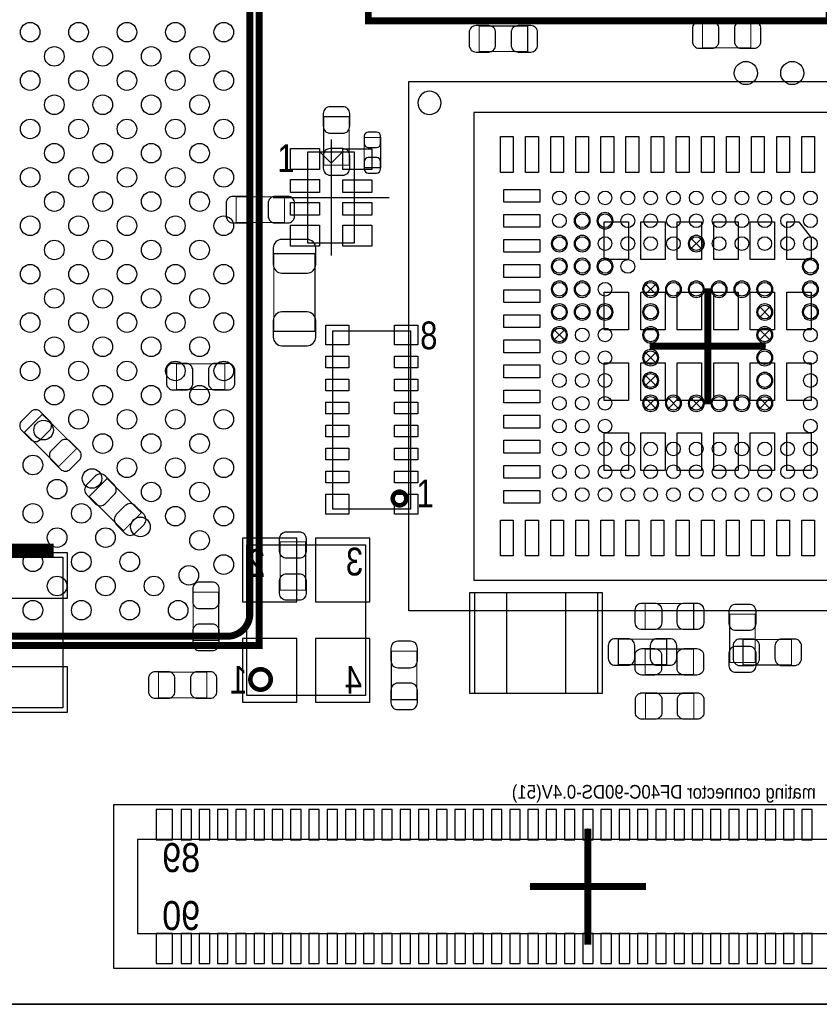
# Model space of a CAD drawing. Extents: x 0 to 68.4, y 0 to 55.
# Tile 9 of 15: x 38.2 to 55.8, y 0 to 21.6. Entities that reach past the tile are written whole.
import ezdxf

# ---------------------------------------------------------------- set-up
doc = ezdxf.new("R2010")
doc.units = 0
for name, color, linetype in [('BG_OUTLINE', 3, 'CONTINUOUS'), ('PG_ASSEMBLY_BOTTOM', 30, 'CONTINUOUS'), ('PG_ASSEMBLY_TOP', 45, 'CONTINUOUS'), ('PG_BODY_CENTER', 85, 'CONTINUOUS'), ('PIN_BOTTOM', 211, 'CONTINUOUS'), ('PIN_TOP', 5, 'CONTINUOUS')]:
    doc.layers.add(name, color=color, linetype=linetype)

msp = doc.modelspace()

# ---------------------------------------------------------------- linework, layer by layer
at = {"layer": 'BG_OUTLINE'}
for points in [[(0, 0), (68.000118, 0)], [(68.000118, 0), (0, 0)]]:
    msp.add_lwpolyline(points, dxfattribs=at)
at = {"layer": 'PG_ASSEMBLY_BOTTOM'}
for points, const_width in [([(49.374298, 20.878292), (49.374298, 21.438108), (48.314102, 21.438108), (48.314102, 20.878292), (49.374298, 20.878292)], 0.024892), ([(53.204872, 21.522182), (53.204872, 20.962366), (54.265068, 20.962366), (54.265068, 21.522182), (53.204872, 21.522182)], 0.024892), ([(44.906692, 18.390616), (45.466508, 18.390616), (45.466508, 19.450812), (44.906692, 19.450812), (44.906692, 18.390616)], 0.024892), ([(45.793914, 18.333974), (46.154086, 18.333974), (46.154086, 18.993866), (45.793914, 18.993866), (45.793914, 18.333974)], 0.024892), ([(44.049696, 17.134586), (44.049696, 17.694402), (42.9895, 17.694402), (42.9895, 17.134586), (44.049696, 17.134586)], 0.024892), ([(43.815508, 14.74851), (44.715684, 14.74851), (44.715684, 16.448278), (43.815508, 16.448278), (43.815508, 14.74851)], 0.024892), ([(41.679368, 14.033754), (41.679368, 13.473938), (42.739564, 13.473938), (42.739564, 14.033754), (41.679368, 14.033754)], 0.024892), ([(38.74389, 12.929616), (38.348158, 12.533884), (39.097966, 11.784076), (39.493698, 12.179808), (38.74389, 12.929616)], 0.024892), ([(40.163242, 11.522202), (39.76751, 11.12647), (40.517318, 10.376662), (40.91305, 10.772394), (40.163242, 11.522202)], 0.024892), ([(37.789358, 9.947656), (38.988238, 9.947656)], 0.29972), ([(42.04589, 7.972298), (42.605706, 7.972298), (42.605706, 9.032494), (42.04589, 9.032494), (42.04589, 7.972298)], 0.024892), ([(52.422298, 7.441692), (52.422298, 8.001508), (51.362102, 8.001508), (51.362102, 7.441692), (52.422298, 7.441692)], 0.024892), ([(54.09438, 7.994904), (54.09438, 7.435088), (55.154576, 7.435088), (55.154576, 7.994904), (54.09438, 7.994904)], 0.024892), ([(46.949106, 7.737094), (46.38929, 7.737094), (46.38929, 6.676898), (46.949106, 6.676898), (46.949106, 7.737094)], 0.024892), ([(42.347896, 6.717284), (42.347896, 7.2771), (41.2877, 7.2771), (41.2877, 6.717284), (42.347896, 6.717284)], 0.024892)]:
    msp.add_lwpolyline(points, dxfattribs=dict(at, const_width=const_width))
for points in [[(59.87034, 8.620252), (46.77029, 8.620252), (46.77029, 20.220178), (59.87034, 20.220178)], [(43.222926, 6.768338), (43.222926, 10.068306), (45.82287, 10.068306), (45.82287, 6.768338)], [(39.188898, 9.797796), (39.188898, 6.495796), (37.588698, 6.495796), (37.588698, 9.797796)]]:
    msp.add_lwpolyline(points, close=True, dxfattribs=at)
for points in [[(47.478188, 19.754342, 1), (46.970188, 19.754342, 1), (47.478188, 19.754342)], [(50.74793, 17.1704, 1), (50.39233, 17.1704, 1), (50.74793, 17.1704)], [(51.248056, 17.1704, 1), (50.892456, 17.1704, 1), (51.248056, 17.1704)], [(50.248058, 16.670274, 1), (49.892458, 16.670274, 1), (50.248058, 16.670274)], [(50.74793, 16.670274, 1), (50.39233, 16.670274, 1), (50.74793, 16.670274)], [(53.248052, 16.670274, 1), (52.892452, 16.670274, 1), (53.248052, 16.670274)], [(50.248058, 16.170402, 1), (49.892458, 16.170402, 1), (50.248058, 16.170402)], [(50.74793, 16.170402, 1), (50.39233, 16.170402, 1), (50.74793, 16.170402)], [(51.248056, 16.170402, 1), (50.892456, 16.170402, 1), (51.248056, 16.170402)], [(55.74792, 16.170402, 1), (55.39232, 16.170402, 1), (55.74792, 16.170402)], [(50.248058, 15.670276, 1), (49.892458, 15.670276, 1), (50.248058, 15.670276)], [(50.74793, 15.670276, 1), (50.39233, 15.670276, 1), (50.74793, 15.670276)], [(52.248054, 15.670276, 1), (51.892454, 15.670276, 1), (52.248054, 15.670276)], [(52.747926, 15.670276, 1), (52.392326, 15.670276, 1), (52.747926, 15.670276)], [(53.248052, 15.670276, 1), (52.892452, 15.670276, 1), (53.248052, 15.670276)], [(53.747924, 15.670276, 1), (53.392324, 15.670276, 1), (53.747924, 15.670276)], [(54.24805, 15.670276, 1), (53.89245, 15.670276, 1), (54.24805, 15.670276)], [(54.747922, 15.670276, 1), (54.392322, 15.670276, 1), (54.747922, 15.670276)], [(55.74792, 15.670276, 1), (55.39232, 15.670276, 1), (55.74792, 15.670276)], [(50.248058, 15.170404, 1), (49.892458, 15.170404, 1), (50.248058, 15.170404)], [(50.74793, 15.170404, 1), (50.39233, 15.170404, 1), (50.74793, 15.170404)], [(51.248056, 15.170404, 1), (50.892456, 15.170404, 1), (51.248056, 15.170404)], [(52.248054, 15.170404, 1), (51.892454, 15.170404, 1), (52.248054, 15.170404)], [(54.747922, 15.170404, 1), (54.392322, 15.170404, 1), (54.747922, 15.170404)], [(55.74792, 15.170404, 1), (55.39232, 15.170404, 1), (55.74792, 15.170404)], [(50.248058, 14.670278, 1), (49.892458, 14.670278, 1), (50.248058, 14.670278)], [(52.248054, 14.670278, 1), (51.892454, 14.670278, 1), (52.248054, 14.670278)], [(54.747922, 14.670278, 1), (54.392322, 14.670278, 1), (54.747922, 14.670278)], [(52.248054, 14.170406, 1), (51.892454, 14.170406, 1), (52.248054, 14.170406)], [(54.747922, 14.170406, 1), (54.392322, 14.170406, 1), (54.747922, 14.170406)], [(52.248054, 13.67028, 1), (51.892454, 13.67028, 1), (52.248054, 13.67028)], [(54.747922, 13.67028, 1), (54.392322, 13.67028, 1), (54.747922, 13.67028)], [(52.248054, 13.170408, 1), (51.892454, 13.170408, 1), (52.248054, 13.170408)], [(52.747926, 13.170408, 1), (52.392326, 13.170408, 1), (52.747926, 13.170408)], [(53.248052, 13.170408, 1), (52.892452, 13.170408, 1), (53.248052, 13.170408)], [(53.747924, 13.170408, 1), (53.392324, 13.170408, 1), (53.747924, 13.170408)], [(54.24805, 13.170408, 1), (53.89245, 13.170408, 1), (54.24805, 13.170408)], [(54.747922, 13.170408, 1), (54.392322, 13.170408, 1), (54.747922, 13.170408)]]:
    msp.add_lwpolyline(points, format="xyb", dxfattribs=at)
for points in [[(52.944522, 16.544798), (52.944522, 16.545306), (53.195474, 16.796258)], [(52.944776, 16.796004), (52.944776, 16.795496), (53.195728, 16.544544)], [(51.944524, 15.5448), (51.944524, 15.545308), (52.195476, 15.79626)], [(51.944778, 15.796006), (51.944778, 15.795498), (52.19573, 15.544546)], [(54.444392, 15.044928), (54.444392, 15.045436), (54.695344, 15.296388)], [(54.444646, 15.296134), (54.444646, 15.295626), (54.695598, 15.044674)], [(49.944528, 14.544802), (49.944528, 14.54531), (50.19548, 14.796262)], [(49.944782, 14.796008), (49.944782, 14.7955), (50.195734, 14.544548)], [(54.444392, 14.544802), (54.444392, 14.54531), (54.695344, 14.796262)], [(54.444646, 14.796008), (54.444646, 14.7955), (54.695598, 14.544548)], [(51.944524, 14.04493), (51.944524, 14.045438), (52.195476, 14.29639)], [(51.944778, 14.296136), (51.944778, 14.295628), (52.19573, 14.044676)], [(51.944524, 13.544804), (51.944524, 13.545312), (52.195476, 13.796264)], [(51.944778, 13.79601), (51.944778, 13.795502), (52.19573, 13.54455)], [(51.944524, 13.044932), (51.944524, 13.04544), (52.195476, 13.296392)], [(51.944778, 13.296138), (51.944778, 13.29563), (52.19573, 13.044678)], [(52.444396, 13.044932), (52.444396, 13.04544), (52.695348, 13.296392)], [(52.44465, 13.296138), (52.44465, 13.29563), (52.695602, 13.044678)], [(52.944522, 13.044932), (52.944522, 13.04544), (53.195474, 13.296392)], [(52.944776, 13.296138), (52.944776, 13.29563), (53.195728, 13.044678)], [(54.444392, 13.044932), (54.444392, 13.04544), (54.695344, 13.296392)], [(54.444646, 13.296138), (54.444646, 13.29563), (54.695598, 13.044678)], [(61.094112, 4.370832), (40.297862, 4.370832), (40.297862, 0.789432), (61.094112, 0.789432), (61.094112, 4.370832)], [(60.564014, 3.608832), (40.828214, 3.608832), (40.828214, 1.551432), (60.564014, 1.551432), (60.564014, 3.608832)]]:
    msp.add_lwpolyline(points, dxfattribs=at)
at = {"layer": 'PG_ASSEMBLY_BOTTOM', "const_width": 0.100076}
msp.add_lwpolyline([(43.74642, 7.11835, 0.999875), (43.29938, 7.11835, 1.000125), (43.74642, 7.11835)], format="xyb", dxfattribs=at)
at = {"layer": 'PG_ASSEMBLY_TOP'}
for points, const_width in [([(15.75943, 36.864544), (43.489626, 36.864544), (43.489626, 7.864348), (14.48943, 7.864348), (14.48943, 35.594544), (15.75943, 36.864544)], 0.1524), ([(45.884084, 21.552408), (55.98414, 21.552408), (55.98414, 36.652708), (46.519084, 36.652708), (45.884084, 36.017708), (45.884084, 21.552408)], 0.1524), ([(43.95089, 10.134092), (44.510706, 10.134092), (44.510706, 9.073896), (43.95089, 9.073896), (43.95089, 10.134092)], 0.024892), ([(51.95189, 8.222234), (51.95189, 8.78205), (53.012086, 8.78205), (53.012086, 8.222234), (51.95189, 8.222234)], 0.024892), ([(53.80228, 8.54964), (54.362096, 8.54964), (54.362096, 7.489444), (53.80228, 7.489444), (53.80228, 8.54964)], 0.024892), ([(53.009546, 7.7851), (53.009546, 7.225284), (51.94935, 7.225284), (51.94935, 7.7851), (53.009546, 7.7851)], 0.024892), ([(51.957478, 6.25602), (51.957478, 6.815836), (53.017674, 6.815836), (53.017674, 6.25602), (51.957478, 6.25602)], 0.024892)]:
    msp.add_lwpolyline(points, dxfattribs=dict(at, const_width=const_width))
for points, const_width in [([(15.189454, 8.0645), (42.789602, 8.0645, 0.414127), (43.289474, 8.564372), (43.289474, 36.16452, 0.414127), (42.789602, 36.664392), (15.959582, 36.664392), (14.689582, 35.394392), (14.689582, 8.564372, 0.414127), (15.189454, 8.0645)], 0.1524), ([(46.717458, 11.084306, 0.999739), (46.4185, 11.08456, 1.000261), (46.717458, 11.084306)], 0.09906)]:
    msp.add_lwpolyline(points, format="xyb", dxfattribs=dict(at, const_width=const_width))
for points in [[(48.19523, 19.544538), (48.19523, 9.294622), (58.445146, 9.294622), (58.445146, 19.544538)], [(46.808898, 10.853674), (45.107098, 10.853674), (45.107098, 14.755114), (46.808898, 14.755114)]]:
    msp.add_lwpolyline(points, close=True, dxfattribs=at)
for points in [[(45.576998, 18.684494), (45.576998, 16.677894), (44.560998, 16.677894), (44.560998, 18.684494), (45.576998, 18.684494)], [(45.068998, 18.435574), (44.814998, 18.689574)], [(45.068998, 18.435574), (45.322998, 18.689574)], [(48.210978, 6.817868), (50.910998, 6.817868), (50.910998, 9.017762), (48.210978, 9.017762), (48.210978, 6.817868)]]:
    msp.add_lwpolyline(points, dxfattribs=at)
at = {"layer": 'PG_BODY_CENTER'}
for points in [[(45.068998, 18.951194), (45.068998, 16.411194)], [(43.798998, 17.681194), (46.338998, 17.681194)], [(53.320188, 15.68958), (53.320188, 13.14958)], [(54.590188, 14.41958), (52.050188, 14.41958)], [(50.696114, 1.310132), (50.696114, 3.850132)], [(51.966114, 2.580132), (49.426114, 2.580132)]]:
    msp.add_lwpolyline(points, dxfattribs=at)
at = {"layer": 'PG_BODY_CENTER', "const_width": 0.1524}
for points in [[(53.320188, 15.690342), (53.320188, 13.150342)], [(53.320188, 15.68958), (53.320188, 13.14958)], [(54.590188, 14.420342), (52.050188, 14.420342)], [(54.590188, 14.41958), (52.050188, 14.41958)], [(50.696114, 1.310132), (50.696114, 3.850132)], [(51.966114, 2.580132), (49.426114, 2.580132)]]:
    msp.add_lwpolyline(points, dxfattribs=at)
at = {"layer": 'PIN_BOTTOM'}
for points in [[(48.244252, 20.868132), (48.52416, 20.868132, 0.414846), (48.674274, 21.018246), (48.674274, 21.298154, 0.414846), (48.52416, 21.448268), (48.244252, 21.448268, 0.414846), (48.094138, 21.298154), (48.094138, 21.018246, 0.414846)], [(49.444148, 21.448268), (49.16424, 21.448268, 0.414846), (49.014126, 21.298154), (49.014126, 21.018246, 0.414846), (49.16424, 20.868132), (49.444148, 20.868132, 0.414846), (49.594262, 21.018246), (49.594262, 21.298154, 0.414846)], [(53.135022, 20.952206), (53.41493, 20.952206, 0.414846), (53.565044, 21.10232), (53.565044, 21.382228, 0.414846), (53.41493, 21.532342), (53.135022, 21.532342, 0.414846), (52.984908, 21.382228), (52.984908, 21.10232, 0.414846)], [(54.334918, 21.532342), (54.05501, 21.532342, 0.414846), (53.904896, 21.382228), (53.904896, 21.10232, 0.414846), (54.05501, 20.952206), (54.334918, 20.952206, 0.414846), (54.485032, 21.10232), (54.485032, 21.382228, 0.414846)], [(44.896532, 19.520662), (44.896532, 19.240754, 0.414846), (45.046646, 19.09064), (45.326554, 19.09064, 0.414846), (45.476668, 19.240754), (45.476668, 19.520662, 0.414846), (45.326554, 19.670776), (45.046646, 19.670776, 0.414846)], [(45.793914, 19.023838), (45.793914, 18.863818, 0.413587), (45.884084, 18.773902), (46.063916, 18.773902, 0.413587), (46.154086, 18.863818), (46.154086, 19.023838, 0.413587), (46.063916, 19.113754), (45.884084, 19.113754, 0.413587)], [(45.476668, 18.320766), (45.476668, 18.600674, 0.414846), (45.326554, 18.750788), (45.046646, 18.750788, 0.414846), (44.896532, 18.600674), (44.896532, 18.320766, 0.414846), (45.046646, 18.170652), (45.326554, 18.170652, 0.414846)], [(46.154086, 18.304002), (46.154086, 18.464022, 0.413587), (46.063916, 18.553938), (45.884084, 18.553938, 0.413587), (45.793914, 18.464022), (45.793914, 18.304002, 0.413587), (45.884084, 18.214086), (46.063916, 18.214086, 0.413587)], [(42.91965, 17.124426), (43.199558, 17.124426, 0.414846), (43.349672, 17.27454), (43.349672, 17.554448, 0.414846), (43.199558, 17.704562), (42.91965, 17.704562, 0.414846), (42.769536, 17.554448), (42.769536, 17.27454, 0.414846)], [(44.119546, 17.704562), (43.839638, 17.704562, 0.414846), (43.689524, 17.554448), (43.689524, 17.27454, 0.414846), (43.839638, 17.124426), (44.119546, 17.124426, 0.414846), (44.26966, 17.27454), (44.26966, 17.554448, 0.414846)], [(43.800522, 16.5735), (43.800522, 16.213328, 0.414556), (43.990514, 16.023336), (44.540678, 16.023336, 0.414556), (44.73067, 16.213328), (44.73067, 16.5735, 0.414556), (44.540678, 16.763492), (43.990514, 16.763492, 0.414556)], [(44.73067, 14.623288), (44.73067, 14.98346, 0.414556), (44.540678, 15.173452), (43.990514, 15.173452, 0.414556), (43.800522, 14.98346), (43.800522, 14.623288, 0.414556), (43.990514, 14.433296), (44.540678, 14.433296, 0.414556)], [(41.609518, 13.463778), (41.889426, 13.463778, 0.414846), (42.03954, 13.613892), (42.03954, 13.8938, 0.414846), (41.889426, 14.043914), (41.609518, 14.043914, 0.414846), (41.459404, 13.8938), (41.459404, 13.613892, 0.414846)], [(42.809414, 14.043914), (42.529506, 14.043914, 0.414846), (42.379392, 13.8938), (42.379392, 13.613892, 0.414846), (42.529506, 13.463778), (42.809414, 13.463778, 0.414846), (42.959528, 13.613892), (42.959528, 13.8938, 0.414846)], [(38.291516, 12.576048), (38.489382, 12.378182, 0.415009), (38.701726, 12.378182), (38.899592, 12.576048, 0.415009), (38.899592, 12.788392), (38.701726, 12.986258, 0.415009), (38.489382, 12.986258), (38.291516, 12.788392, 0.415009)], [(39.55034, 12.137644), (39.352474, 12.33551, 0.415009), (39.14013, 12.33551), (38.942264, 12.137644, 0.415009), (38.942264, 11.9253), (39.14013, 11.727434, 0.415009), (39.352474, 11.727434), (39.55034, 11.9253, 0.415009)], [(39.710868, 11.168634), (39.908734, 10.970768, 0.415009), (40.121078, 10.970768), (40.318944, 11.168634, 0.415009), (40.318944, 11.380978), (40.121078, 11.578844, 0.415009), (39.908734, 11.578844), (39.710868, 11.380978, 0.415009)], [(40.969692, 10.73023), (40.771826, 10.928096, 0.415009), (40.559482, 10.928096), (40.361616, 10.73023, 0.415009), (40.361616, 10.517886), (40.559482, 10.32002, 0.415009), (40.771826, 10.32002), (40.969692, 10.517886, 0.415009)], [(42.03573, 9.102344), (42.03573, 8.822436, 0.414846), (42.185844, 8.672322), (42.465752, 8.672322, 0.414846), (42.615866, 8.822436), (42.615866, 9.102344, 0.414846), (42.465752, 9.252458), (42.185844, 9.252458, 0.414846)], [(42.615866, 7.902448), (42.615866, 8.182356, 0.414846), (42.465752, 8.33247), (42.185844, 8.33247, 0.414846), (42.03573, 8.182356), (42.03573, 7.902448, 0.414846), (42.185844, 7.752334), (42.465752, 7.752334, 0.414846)], [(51.292252, 7.431532), (51.57216, 7.431532, 0.414846), (51.722274, 7.581646), (51.722274, 7.861554, 0.414846), (51.57216, 8.011668), (51.292252, 8.011668, 0.414846), (51.142138, 7.861554), (51.142138, 7.581646, 0.414846)], [(52.492148, 8.011668), (52.21224, 8.011668, 0.414846), (52.062126, 7.861554), (52.062126, 7.581646, 0.414846), (52.21224, 7.431532), (52.492148, 7.431532, 0.414846), (52.642262, 7.581646), (52.642262, 7.861554, 0.414846)], [(54.02453, 7.424928), (54.304438, 7.424928, 0.414846), (54.454552, 7.575042), (54.454552, 7.85495, 0.414846), (54.304438, 8.005064), (54.02453, 8.005064, 0.414846), (53.874416, 7.85495), (53.874416, 7.575042, 0.414846)], [(55.224426, 8.005064), (54.944518, 8.005064, 0.414846), (54.794404, 7.85495), (54.794404, 7.575042, 0.414846), (54.944518, 7.424928), (55.224426, 7.424928, 0.414846), (55.37454, 7.575042), (55.37454, 7.85495, 0.414846)], [(46.37913, 7.806944), (46.37913, 7.527036, 0.414846), (46.529244, 7.376922), (46.809152, 7.376922, 0.414846), (46.959266, 7.527036), (46.959266, 7.806944, 0.414846), (46.809152, 7.957058), (46.529244, 7.957058, 0.414846)], [(41.21785, 6.707124), (41.497758, 6.707124, 0.414846), (41.647872, 6.857238), (41.647872, 7.137146, 0.414846), (41.497758, 7.28726), (41.21785, 7.28726, 0.414846), (41.067736, 7.137146), (41.067736, 6.857238, 0.414846)], [(42.417746, 7.28726), (42.137838, 7.28726, 0.414846), (41.987724, 7.137146), (41.987724, 6.857238, 0.414846), (42.137838, 6.707124), (42.417746, 6.707124, 0.414846), (42.56786, 6.857238), (42.56786, 7.137146, 0.414846)], [(46.959266, 6.607048), (46.959266, 6.886956, 0.414846), (46.809152, 7.03707), (46.529244, 7.03707, 0.414846), (46.37913, 6.886956), (46.37913, 6.607048, 0.414846), (46.529244, 6.456934), (46.809152, 6.456934, 0.414846)]]:
    msp.add_lwpolyline(points, format="xyb", close=True, dxfattribs=at)
for points in [[(43.125898, 8.819896), (44.319698, 8.819896), (44.319698, 10.216896), (43.125898, 10.216896)], [(44.726098, 8.819896), (45.919898, 8.819896), (45.919898, 10.216896), (44.726098, 10.216896)], [(39.290498, 9.891776), (37.487098, 9.891776), (37.487098, 8.901176), (39.290498, 8.901176)], [(43.125898, 6.619748), (44.319698, 6.619748), (44.319698, 8.016748), (43.125898, 8.016748)], [(44.726098, 6.619748), (45.919898, 6.619748), (45.919898, 8.016748), (44.726098, 8.016748)], [(39.290498, 7.392416), (37.487098, 7.392416), (37.487098, 6.401816), (39.290498, 6.401816)], [(41.590214, 3.605022), (41.590214, 4.265422), (41.234614, 4.265422), (41.234614, 3.605022)], [(42.009314, 3.605022), (42.009314, 4.265422), (41.780714, 4.265422), (41.780714, 3.605022)], [(42.409364, 3.605022), (42.409364, 4.265422), (42.180764, 4.265422), (42.180764, 3.605022)], [(42.809414, 3.605022), (42.809414, 4.265422), (42.580814, 4.265422), (42.580814, 3.605022)], [(43.209464, 3.605022), (43.209464, 4.265422), (42.980864, 4.265422), (42.980864, 3.605022)], [(43.609514, 3.605022), (43.609514, 4.265422), (43.380914, 4.265422), (43.380914, 3.605022)], [(44.009564, 3.605022), (44.009564, 4.265422), (43.780964, 4.265422), (43.780964, 3.605022)], [(44.409614, 3.605022), (44.409614, 4.265422), (44.181014, 4.265422), (44.181014, 3.605022)], [(44.809664, 3.605022), (44.809664, 4.265422), (44.581064, 4.265422), (44.581064, 3.605022)], [(45.209714, 3.605022), (45.209714, 4.265422), (44.981114, 4.265422), (44.981114, 3.605022)], [(45.609764, 3.605022), (45.609764, 4.265422), (45.381164, 4.265422), (45.381164, 3.605022)], [(46.009814, 3.605022), (46.009814, 4.265422), (45.781214, 4.265422), (45.781214, 3.605022)], [(46.409864, 3.605022), (46.409864, 4.265422), (46.181264, 4.265422), (46.181264, 3.605022)], [(46.809914, 3.605022), (46.809914, 4.265422), (46.581314, 4.265422), (46.581314, 3.605022)], [(47.209964, 3.605022), (47.209964, 4.265422), (46.981364, 4.265422), (46.981364, 3.605022)], [(47.610014, 3.605022), (47.610014, 4.265422), (47.381414, 4.265422), (47.381414, 3.605022)], [(48.010064, 3.605022), (48.010064, 4.265422), (47.781464, 4.265422), (47.781464, 3.605022)], [(48.410114, 3.605022), (48.410114, 4.265422), (48.181514, 4.265422), (48.181514, 3.605022)], [(48.810164, 3.605022), (48.810164, 4.265422), (48.581564, 4.265422), (48.581564, 3.605022)], [(49.210214, 3.605022), (49.210214, 4.265422), (48.981614, 4.265422), (48.981614, 3.605022)], [(49.610264, 3.605022), (49.610264, 4.265422), (49.381664, 4.265422), (49.381664, 3.605022)], [(50.010314, 3.605022), (50.010314, 4.265422), (49.781714, 4.265422), (49.781714, 3.605022)], [(50.410364, 3.605022), (50.410364, 4.265422), (50.181764, 4.265422), (50.181764, 3.605022)], [(50.810414, 3.605022), (50.810414, 4.265422), (50.581814, 4.265422), (50.581814, 3.605022)], [(51.210464, 3.605022), (51.210464, 4.265422), (50.981864, 4.265422), (50.981864, 3.605022)], [(51.610514, 3.605022), (51.610514, 4.265422), (51.381914, 4.265422), (51.381914, 3.605022)], [(52.010564, 3.605022), (52.010564, 4.265422), (51.781964, 4.265422), (51.781964, 3.605022)], [(52.410614, 3.605022), (52.410614, 4.265422), (52.182014, 4.265422), (52.182014, 3.605022)], [(52.810664, 3.605022), (52.810664, 4.265422), (52.582064, 4.265422), (52.582064, 3.605022)], [(53.210714, 3.605022), (53.210714, 4.265422), (52.982114, 4.265422), (52.982114, 3.605022)], [(53.610764, 3.605022), (53.610764, 4.265422), (53.382164, 4.265422), (53.382164, 3.605022)], [(54.010814, 3.605022), (54.010814, 4.265422), (53.782214, 4.265422), (53.782214, 3.605022)], [(54.410864, 3.605022), (54.410864, 4.265422), (54.182264, 4.265422), (54.182264, 3.605022)], [(54.810914, 3.605022), (54.810914, 4.265422), (54.582314, 4.265422), (54.582314, 3.605022)], [(55.210964, 3.605022), (55.210964, 4.265422), (54.982364, 4.265422), (54.982364, 3.605022)], [(55.611014, 3.605022), (55.611014, 4.265422), (55.382414, 4.265422), (55.382414, 3.605022)], [(41.590214, 0.894842), (41.590214, 1.555242), (41.234614, 1.555242), (41.234614, 0.894842)], [(42.009314, 0.894842), (42.009314, 1.555242), (41.780714, 1.555242), (41.780714, 0.894842)], [(42.409364, 0.894842), (42.409364, 1.555242), (42.180764, 1.555242), (42.180764, 0.894842)], [(42.809414, 0.894842), (42.809414, 1.555242), (42.580814, 1.555242), (42.580814, 0.894842)], [(43.209464, 0.894842), (43.209464, 1.555242), (42.980864, 1.555242), (42.980864, 0.894842)], [(43.609514, 0.894842), (43.609514, 1.555242), (43.380914, 1.555242), (43.380914, 0.894842)], [(44.009564, 0.894842), (44.009564, 1.555242), (43.780964, 1.555242), (43.780964, 0.894842)], [(44.409614, 0.894842), (44.409614, 1.555242), (44.181014, 1.555242), (44.181014, 0.894842)], [(44.809664, 0.894842), (44.809664, 1.555242), (44.581064, 1.555242), (44.581064, 0.894842)], [(45.209714, 0.894842), (45.209714, 1.555242), (44.981114, 1.555242), (44.981114, 0.894842)], [(45.609764, 0.894842), (45.609764, 1.555242), (45.381164, 1.555242), (45.381164, 0.894842)], [(46.009814, 0.894842), (46.009814, 1.555242), (45.781214, 1.555242), (45.781214, 0.894842)], [(46.409864, 0.894842), (46.409864, 1.555242), (46.181264, 1.555242), (46.181264, 0.894842)], [(46.809914, 0.894842), (46.809914, 1.555242), (46.581314, 1.555242), (46.581314, 0.894842)], [(47.209964, 0.894842), (47.209964, 1.555242), (46.981364, 1.555242), (46.981364, 0.894842)], [(47.610014, 0.894842), (47.610014, 1.555242), (47.381414, 1.555242), (47.381414, 0.894842)], [(48.010064, 0.894842), (48.010064, 1.555242), (47.781464, 1.555242), (47.781464, 0.894842)], [(48.410114, 0.894842), (48.410114, 1.555242), (48.181514, 1.555242), (48.181514, 0.894842)], [(48.810164, 0.894842), (48.810164, 1.555242), (48.581564, 1.555242), (48.581564, 0.894842)], [(49.210214, 0.894842), (49.210214, 1.555242), (48.981614, 1.555242), (48.981614, 0.894842)], [(49.610264, 0.894842), (49.610264, 1.555242), (49.381664, 1.555242), (49.381664, 0.894842)], [(50.010314, 0.894842), (50.010314, 1.555242), (49.781714, 1.555242), (49.781714, 0.894842)], [(50.410364, 0.894842), (50.410364, 1.555242), (50.181764, 1.555242), (50.181764, 0.894842)], [(50.810414, 0.894842), (50.810414, 1.555242), (50.581814, 1.555242), (50.581814, 0.894842)], [(51.210464, 0.894842), (51.210464, 1.555242), (50.981864, 1.555242), (50.981864, 0.894842)], [(51.610514, 0.894842), (51.610514, 1.555242), (51.381914, 1.555242), (51.381914, 0.894842)], [(52.010564, 0.894842), (52.010564, 1.555242), (51.781964, 1.555242), (51.781964, 0.894842)], [(52.410614, 0.894842), (52.410614, 1.555242), (52.182014, 1.555242), (52.182014, 0.894842)], [(52.810664, 0.894842), (52.810664, 1.555242), (52.582064, 1.555242), (52.582064, 0.894842)], [(53.210714, 0.894842), (53.210714, 1.555242), (52.982114, 1.555242), (52.982114, 0.894842)], [(53.610764, 0.894842), (53.610764, 1.555242), (53.382164, 1.555242), (53.382164, 0.894842)], [(54.010814, 0.894842), (54.010814, 1.555242), (53.782214, 1.555242), (53.782214, 0.894842)], [(54.410864, 0.894842), (54.410864, 1.555242), (54.182264, 1.555242), (54.182264, 0.894842)], [(54.810914, 0.894842), (54.810914, 1.555242), (54.582314, 1.555242), (54.582314, 0.894842)], [(55.210964, 0.894842), (55.210964, 1.555242), (54.982364, 1.555242), (54.982364, 0.894842)], [(55.611014, 0.894842), (55.611014, 1.555242), (55.382414, 1.555242), (55.382414, 0.894842)]]:
    msp.add_lwpolyline(points, close=True, dxfattribs=at)
for centre in [(50.070258, 17.670272), (50.57013, 17.670272), (51.070256, 17.670272), (51.570128, 17.670272), (52.070254, 17.670272), (52.570126, 17.670272), (53.070252, 17.670272), (53.570124, 17.670272), (54.07025, 17.670272), (54.570122, 17.670272), (55.070248, 17.670272), (55.57012, 17.670272), (50.070258, 17.1704), (50.57013, 17.1704), (51.070256, 17.1704), (51.570128, 17.1704), (52.070254, 17.1704), (52.570126, 17.1704), (53.070252, 17.1704), (53.570124, 17.1704), (54.07025, 17.1704), (54.570122, 17.1704), (55.070248, 17.1704), (55.57012, 17.1704), (50.070258, 16.670274), (50.57013, 16.670274), (51.070256, 16.670274), (51.570128, 16.670274), (52.070254, 16.670274), (52.570126, 16.670274), (53.070252, 16.670274), (53.570124, 16.670274), (54.07025, 16.670274), (54.570122, 16.670274), (55.070248, 16.670274), (55.57012, 16.670274), (50.070258, 16.170402), (50.57013, 16.170402), (51.070256, 16.170402), (51.570128, 16.170402), (55.57012, 16.170402), (50.070258, 15.670276), (50.57013, 15.670276), (51.070256, 15.670276), (52.070254, 15.670276), (52.570126, 15.670276), (53.070252, 15.670276), (53.570124, 15.670276), (54.07025, 15.670276), (54.570122, 15.670276), (55.57012, 15.670276), (50.070258, 15.170404), (50.57013, 15.170404), (51.070256, 15.170404), (52.070254, 15.170404), (54.570122, 15.170404), (55.57012, 15.170404), (50.070258, 14.670278), (50.57013, 14.670278), (51.070256, 14.670278), (52.070254, 14.670278), (54.570122, 14.670278), (55.57012, 14.670278), (50.070258, 14.170406), (50.57013, 14.170406), (51.070256, 14.170406), (52.070254, 14.170406), (54.570122, 14.170406), (55.57012, 14.170406), (50.070258, 13.67028), (50.57013, 13.67028), (51.070256, 13.67028), (52.070254, 13.67028), (54.570122, 13.67028), (55.57012, 13.67028), (50.070258, 13.170408), (50.57013, 13.170408), (51.070256, 13.170408), (52.070254, 13.170408), (52.570126, 13.170408), (53.070252, 13.170408), (53.570124, 13.170408), (54.07025, 13.170408), (54.570122, 13.170408), (55.57012, 13.170408), (50.070258, 12.670282), (50.57013, 12.670282), (51.070256, 12.670282), (55.57012, 12.670282), (50.070258, 12.17041), (50.57013, 12.17041), (51.070256, 12.17041), (51.570128, 12.17041), (52.070254, 12.17041), (52.570126, 12.17041), (53.070252, 12.17041), (53.570124, 12.17041), (54.07025, 12.17041), (54.570122, 12.17041), (55.070248, 12.17041), (55.57012, 12.17041), (50.070258, 11.670284), (50.57013, 11.670284), (51.070256, 11.670284), (51.570128, 11.670284), (52.070254, 11.670284), (52.570126, 11.670284), (53.070252, 11.670284), (53.570124, 11.670284), (54.07025, 11.670284), (54.570122, 11.670284), (55.070248, 11.670284), (55.57012, 11.670284), (50.070258, 11.170412), (50.57013, 11.170412), (51.070256, 11.170412), (51.570128, 11.170412), (52.070254, 11.170412), (52.570126, 11.170412), (53.070252, 11.170412), (53.570124, 11.170412), (54.07025, 11.170412), (54.570122, 11.170412), (55.070248, 11.170412), (55.57012, 11.170412)]:
    msp.add_circle(centre, 0.149987, dxfattribs=at)
at = {"layer": 'PIN_TOP'}
for points in [[(49.060608, 19.01444), (49.060608, 18.22704), (48.781208, 18.22704), (48.781208, 19.01444)], [(49.609248, 19.01444), (49.609248, 18.22704), (49.329848, 18.22704), (49.329848, 19.01444)], [(50.160428, 19.01444), (50.160428, 18.22704), (49.881028, 18.22704), (49.881028, 19.01444)], [(50.709068, 19.01444), (50.709068, 18.22704), (50.429668, 18.22704), (50.429668, 19.01444)], [(51.260248, 19.01444), (51.260248, 18.22704), (50.980848, 18.22704), (50.980848, 19.01444)], [(51.808888, 19.01444), (51.808888, 18.22704), (51.529488, 18.22704), (51.529488, 19.01444)], [(52.360068, 19.01444), (52.360068, 18.22704), (52.080668, 18.22704), (52.080668, 19.01444)], [(52.911248, 19.01444), (52.911248, 18.22704), (52.631848, 18.22704), (52.631848, 19.01444)], [(53.459888, 19.01444), (53.459888, 18.22704), (53.180488, 18.22704), (53.180488, 19.01444)], [(54.008528, 19.01444), (54.008528, 18.22704), (53.729128, 18.22704), (53.729128, 19.01444)], [(54.559708, 19.01444), (54.559708, 18.22704), (54.280308, 18.22704), (54.280308, 19.01444)], [(55.110888, 19.01444), (55.110888, 18.22704), (54.831488, 18.22704), (54.831488, 19.01444)], [(55.659528, 19.01444), (55.659528, 18.22704), (55.380128, 18.22704), (55.380128, 19.01444)], [(44.179998, 18.753074), (44.814998, 18.753074), (44.814998, 18.295874), (44.179998, 18.295874)], [(45.322998, 18.747994), (45.957998, 18.747994), (45.957998, 18.290794), (45.322998, 18.290794)], [(44.179998, 18.072354), (44.814998, 18.072354), (44.814998, 17.792954), (44.179998, 17.792954)], [(45.322998, 18.069814), (45.957998, 18.069814), (45.957998, 17.790414), (45.322998, 17.790414)], [(48.852328, 17.85874), (49.639728, 17.85874), (49.639728, 17.57934), (48.852328, 17.57934)], [(44.179998, 17.571974), (44.814998, 17.571974), (44.814998, 17.292574), (44.179998, 17.292574)], [(45.322998, 17.569434), (45.957998, 17.569434), (45.957998, 17.290034), (45.322998, 17.290034)], [(48.852328, 17.3101), (49.639728, 17.3101), (49.639728, 17.0307), (48.852328, 17.0307)], [(44.179998, 17.071594), (44.814998, 17.071594), (44.814998, 16.614394), (44.179998, 16.614394)], [(45.322998, 17.071594), (45.957998, 17.071594), (45.957998, 16.614394), (45.322998, 16.614394)], [(51.587908, 17.14373), (51.587908, 16.31823), (51.054508, 16.31823), (51.054508, 17.14373)], [(52.388008, 17.14373), (52.388008, 16.31823), (51.854608, 16.31823), (51.854608, 17.14373)], [(53.185568, 17.14373), (53.185568, 16.31823), (52.652168, 16.31823), (52.652168, 17.14373)], [(53.988208, 17.14373), (53.988208, 16.31823), (53.454808, 16.31823), (53.454808, 17.14373)], [(54.785768, 17.14373), (54.785768, 16.31823), (54.252368, 16.31823), (54.252368, 17.14373)], [(55.052468, 17.14373), (55.319168, 17.14373), (55.585868, 16.79448), (55.585868, 16.31823), (55.052468, 16.31823)], [(48.852328, 16.75892), (49.639728, 16.75892), (49.639728, 16.47952), (48.852328, 16.47952)], [(48.852328, 16.21028), (49.639728, 16.21028), (49.639728, 15.93088), (48.852328, 15.93088)], [(48.852328, 15.6591), (49.639728, 15.6591), (49.639728, 15.3797), (48.852328, 15.3797)], [(51.587908, 15.60703), (51.587908, 14.78153), (51.054508, 14.78153), (51.054508, 15.60703)], [(52.388008, 15.60703), (52.388008, 14.78153), (51.854608, 14.78153), (51.854608, 15.60703)], [(53.185568, 15.60703), (53.185568, 14.78153), (52.652168, 14.78153), (52.652168, 15.60703)], [(53.988208, 15.60703), (53.988208, 14.78153), (53.454808, 14.78153), (53.454808, 15.60703)], [(54.785768, 15.60703), (54.785768, 14.78153), (54.252368, 14.78153), (54.252368, 15.60703)], [(55.585868, 15.60703), (55.585868, 14.78153), (55.052468, 14.78153), (55.052468, 15.60703)], [(48.852328, 15.10792), (49.639728, 15.10792), (49.639728, 14.82852), (48.852328, 14.82852)], [(45.457618, 14.450314), (44.949618, 14.450314), (44.949618, 14.882114), (45.457618, 14.882114)], [(46.458378, 14.882114), (46.966378, 14.882114), (46.966378, 14.450314), (46.458378, 14.450314)], [(48.852328, 14.55928), (49.639728, 14.55928), (49.639728, 14.27988), (48.852328, 14.27988)], [(45.457618, 13.947394), (44.949618, 13.947394), (44.949618, 14.201394), (45.457618, 14.201394)], [(46.966378, 13.947394), (46.458378, 13.947394), (46.458378, 14.201394), (46.966378, 14.201394)], [(51.587908, 14.05763), (51.587908, 13.23213), (51.054508, 13.23213), (51.054508, 14.05763)], [(52.388008, 14.05763), (52.388008, 13.23213), (51.854608, 13.23213), (51.854608, 14.05763)], [(53.185568, 14.05763), (53.185568, 13.23213), (52.652168, 13.23213), (52.652168, 14.05763)], [(53.988208, 14.05763), (53.988208, 13.23213), (53.454808, 13.23213), (53.454808, 14.05763)], [(54.785768, 14.05763), (54.785768, 13.23213), (54.252368, 13.23213), (54.252368, 14.05763)], [(55.585868, 14.05763), (55.585868, 13.23213), (55.052468, 13.23213), (55.052468, 14.05763)], [(48.852328, 14.01064), (49.639728, 14.01064), (49.639728, 13.73124), (48.852328, 13.73124)], [(45.457618, 13.444474), (44.949618, 13.444474), (44.949618, 13.698474), (45.457618, 13.698474)], [(46.966378, 13.444474), (46.458378, 13.444474), (46.458378, 13.698474), (46.966378, 13.698474)], [(48.852328, 13.45946), (49.639728, 13.45946), (49.639728, 13.18006), (48.852328, 13.18006)], [(45.457618, 12.939014), (44.949618, 12.939014), (44.949618, 13.193014), (45.457618, 13.193014)], [(46.966378, 12.939014), (46.458378, 12.939014), (46.458378, 13.193014), (46.966378, 13.193014)], [(48.852328, 12.90828), (49.639728, 12.90828), (49.639728, 12.62888), (48.852328, 12.62888)], [(45.457618, 12.436094), (44.949618, 12.436094), (44.949618, 12.690094), (45.457618, 12.690094)], [(46.966378, 12.436094), (46.458378, 12.436094), (46.458378, 12.690094), (46.966378, 12.690094)], [(51.587908, 12.52093), (51.587908, 11.69543), (51.054508, 11.69543), (51.054508, 12.52093)], [(52.388008, 12.52093), (52.388008, 11.69543), (51.854608, 11.69543), (51.854608, 12.52093)], [(53.185568, 12.52093), (53.185568, 11.69543), (52.652168, 11.69543), (52.652168, 12.52093)], [(53.988208, 12.52093), (53.988208, 11.69543), (53.454808, 11.69543), (53.454808, 12.52093)], [(54.785768, 12.52093), (54.785768, 11.69543), (54.252368, 11.69543), (54.252368, 12.52093)], [(55.585868, 12.52093), (55.585868, 11.69543), (55.052468, 11.69543), (55.052468, 12.52093)], [(48.852328, 12.35964), (49.639728, 12.35964), (49.639728, 12.08024), (48.852328, 12.08024)], [(45.457618, 11.930634), (44.949618, 11.930634), (44.949618, 12.184634), (45.457618, 12.184634)], [(46.966378, 11.930634), (46.458378, 11.930634), (46.458378, 12.184634), (46.966378, 12.184634)], [(45.457618, 11.427714), (44.949618, 11.427714), (44.949618, 11.681714), (45.457618, 11.681714)], [(46.966378, 11.427714), (46.458378, 11.427714), (46.458378, 11.681714), (46.966378, 11.681714)], [(48.852328, 11.80846), (49.639728, 11.80846), (49.639728, 11.52906), (48.852328, 11.52906)], [(48.852328, 11.25982), (49.639728, 11.25982), (49.639728, 10.98042), (48.852328, 10.98042)], [(45.457618, 10.744454), (44.949618, 10.744454), (44.949618, 11.176254), (45.457618, 11.176254)], [(46.458378, 11.176254), (46.966378, 11.176254), (46.966378, 10.744454), (46.458378, 10.744454)], [(49.060608, 10.61212), (49.060608, 9.82472), (48.781208, 9.82472), (48.781208, 10.61212)], [(49.609248, 10.61212), (49.609248, 9.82472), (49.329848, 9.82472), (49.329848, 10.61212)], [(50.160428, 10.61212), (50.160428, 9.82472), (49.881028, 9.82472), (49.881028, 10.61212)], [(50.709068, 10.61212), (50.709068, 9.82472), (50.429668, 9.82472), (50.429668, 10.61212)], [(51.260248, 10.61212), (51.260248, 9.82472), (50.980848, 9.82472), (50.980848, 10.61212)], [(51.808888, 10.61212), (51.808888, 9.82472), (51.529488, 9.82472), (51.529488, 10.61212)], [(52.360068, 10.61212), (52.360068, 9.82472), (52.080668, 9.82472), (52.080668, 10.61212)], [(52.911248, 10.61212), (52.911248, 9.82472), (52.631848, 9.82472), (52.631848, 10.61212)], [(53.459888, 10.61212), (53.459888, 9.82472), (53.180488, 9.82472), (53.180488, 10.61212)], [(54.008528, 10.61212), (54.008528, 9.82472), (53.729128, 9.82472), (53.729128, 10.61212)], [(54.559708, 10.61212), (54.559708, 9.82472), (54.280308, 9.82472), (54.280308, 10.61212)], [(55.110888, 10.61212), (55.110888, 9.82472), (54.831488, 9.82472), (54.831488, 10.61212)], [(55.659528, 10.61212), (55.659528, 9.82472), (55.380128, 9.82472), (55.380128, 10.61212)], [(48.111918, 6.813042), (48.111918, 9.022842), (48.912018, 9.022842), (48.912018, 6.813042)], [(50.209958, 6.813042), (50.209958, 9.022842), (51.010058, 9.022842), (51.010058, 6.813042)]]:
    msp.add_lwpolyline(points, close=True, dxfattribs=at)
for points in [[(44.520866, 10.203942), (44.520866, 9.924034, -0.414846), (44.370752, 9.77392), (44.090844, 9.77392, -0.414846), (43.94073, 9.924034), (43.94073, 10.203942, -0.414846), (44.090844, 10.354056), (44.370752, 10.354056, -0.414846)], [(43.94073, 9.004046), (43.94073, 9.283954, -0.414846), (44.090844, 9.434068), (44.370752, 9.434068, -0.414846), (44.520866, 9.283954), (44.520866, 9.004046, -0.414846), (44.370752, 8.853932), (44.090844, 8.853932, -0.414846)], [(51.88204, 8.79221), (52.161948, 8.79221, -0.414846), (52.312062, 8.642096), (52.312062, 8.362188, -0.414846), (52.161948, 8.212074), (51.88204, 8.212074, -0.414846), (51.731926, 8.362188), (51.731926, 8.642096, -0.414846)], [(53.081936, 8.212074), (52.802028, 8.212074, -0.414846), (52.651914, 8.362188), (52.651914, 8.642096, -0.414846), (52.802028, 8.79221), (53.081936, 8.79221, -0.414846), (53.23205, 8.642096), (53.23205, 8.362188, -0.414846)], [(54.372256, 8.61949), (54.372256, 8.339582, -0.414846), (54.222142, 8.189468), (53.942234, 8.189468, -0.414846), (53.79212, 8.339582), (53.79212, 8.61949, -0.414846), (53.942234, 8.769604), (54.222142, 8.769604, -0.414846)], [(51.8795, 7.79526), (52.159408, 7.79526, -0.414846), (52.309522, 7.645146), (52.309522, 7.365238, -0.414846), (52.159408, 7.215124), (51.8795, 7.215124, -0.414846), (51.729386, 7.365238), (51.729386, 7.645146, -0.414846)], [(53.079396, 7.215124), (52.799488, 7.215124, -0.414846), (52.649374, 7.365238), (52.649374, 7.645146, -0.414846), (52.799488, 7.79526), (53.079396, 7.79526, -0.414846), (53.22951, 7.645146), (53.22951, 7.365238, -0.414846)], [(53.79212, 7.419594), (53.79212, 7.699502, -0.414846), (53.942234, 7.849616), (54.222142, 7.849616, -0.414846), (54.372256, 7.699502), (54.372256, 7.419594, -0.414846), (54.222142, 7.26948), (53.942234, 7.26948, -0.414846)], [(51.887628, 6.825996), (52.167536, 6.825996, -0.414846), (52.31765, 6.675882), (52.31765, 6.395974, -0.414846), (52.167536, 6.24586), (51.887628, 6.24586, -0.414846), (51.737514, 6.395974), (51.737514, 6.675882, -0.414846)], [(53.087524, 6.24586), (52.807616, 6.24586, -0.414846), (52.657502, 6.395974), (52.657502, 6.675882, -0.414846), (52.807616, 6.825996), (53.087524, 6.825996, -0.414846), (53.237638, 6.675882), (53.237638, 6.395974, -0.414846)]]:
    msp.add_lwpolyline(points, format="xyb", close=True, dxfattribs=at)
for centre, radius in [((38.474904, 21.303742), 0.21463), ((39.535354, 21.303742), 0.21463), ((40.596058, 21.303742), 0.21463), ((41.656762, 21.303742), 0.21463), ((42.717466, 21.303742), 0.21463), ((39.005002, 20.77339), 0.21463), ((40.065706, 20.77339), 0.21463), ((41.12641, 20.77339), 0.21463), ((42.187114, 20.77339), 0.21463), ((54.157118, 20.408392), 0.254), ((55.173118, 20.408392), 0.254), ((38.474904, 20.243038), 0.21463), ((39.535354, 20.243038), 0.21463), ((40.596058, 20.243038), 0.21463), ((41.656762, 20.243038), 0.21463), ((42.717466, 20.243038), 0.21463), ((39.005002, 19.71294), 0.21463), ((40.065706, 19.71294), 0.21463), ((41.12641, 19.71294), 0.21463), ((42.187114, 19.71294), 0.21463), ((38.474904, 19.182334), 0.21463), ((39.535354, 19.182334), 0.21463), ((40.596058, 19.182334), 0.21463), ((41.656762, 19.182334), 0.21463), ((42.717466, 19.182334), 0.21463), ((39.005002, 18.652236), 0.21463), ((40.065706, 18.652236), 0.21463), ((41.12641, 18.652236), 0.21463), ((42.187114, 18.652236), 0.21463), ((38.474904, 18.121884), 0.21463), ((39.535354, 18.121884), 0.21463), ((40.596058, 18.121884), 0.21463), ((41.656762, 18.121884), 0.21463), ((42.717466, 18.121884), 0.21463), ((39.005002, 17.591532), 0.21463), ((40.065706, 17.591532), 0.21463), ((41.12641, 17.591532), 0.21463), ((42.187114, 17.591532), 0.21463), ((38.474904, 17.06118), 0.21463), ((39.535354, 17.06118), 0.21463), ((40.596058, 17.06118), 0.21463), ((41.656762, 17.06118), 0.21463), ((42.717466, 17.06118), 0.21463), ((39.005002, 16.530828), 0.21463), ((40.065706, 16.530828), 0.21463), ((41.12641, 16.530828), 0.21463), ((42.187114, 16.530828), 0.21463), ((38.474904, 16.000476), 0.21463), ((39.535354, 16.000476), 0.21463), ((40.596058, 16.000476), 0.21463), ((41.656762, 16.000476), 0.21463), ((42.717466, 16.000476), 0.21463), ((39.005002, 15.470124), 0.21463), ((40.065706, 15.470124), 0.21463), ((41.12641, 15.470124), 0.21463), ((42.187114, 15.470124), 0.21463), ((38.474904, 14.939772), 0.21463), ((39.535354, 14.939772), 0.21463), ((40.596058, 14.939772), 0.21463), ((41.656762, 14.939772), 0.21463), ((42.717466, 14.939772), 0.21463), ((39.005002, 14.40942), 0.21463), ((40.065706, 14.40942), 0.21463), ((41.12641, 14.40942), 0.21463), ((42.187114, 14.40942), 0.21463), ((38.474904, 13.879068), 0.21463), ((39.535354, 13.879068), 0.21463), ((40.596058, 13.879068), 0.21463), ((41.656762, 13.879068), 0.21463), ((42.717466, 13.879068), 0.21463), ((39.005002, 13.34897), 0.21463), ((40.065706, 13.34897), 0.21463), ((41.12641, 13.34897), 0.21463), ((42.187114, 13.34897), 0.21463), ((39.535354, 12.818618), 0.21463), ((40.596058, 12.818618), 0.21463), ((41.656762, 12.818618), 0.21463), ((42.717466, 12.818618), 0.21463), ((38.770306, 12.583668), 0.21463), ((40.065706, 12.288266), 0.21463), ((41.12641, 12.288266), 0.21463), ((42.187114, 12.288266), 0.21463), ((38.535356, 11.81862), 0.21463), ((40.596058, 11.757914), 0.21463), ((41.656762, 11.757914), 0.21463), ((42.717466, 11.757914), 0.21463), ((39.83101, 11.522964), 0.21463), ((39.065708, 11.288268), 0.21463), ((41.12641, 11.227562), 0.21463), ((42.187114, 11.227562), 0.21463), ((38.535356, 10.757916), 0.21463), ((39.59606, 10.757916), 0.21463), ((41.656762, 10.69721), 0.21463), ((42.717466, 10.69721), 0.21463), ((40.891714, 10.46226), 0.21463), ((39.065708, 10.227564), 0.21463), ((40.126412, 10.227564), 0.21463), ((42.187114, 10.166858), 0.21463), ((38.535356, 9.697212), 0.21463), ((39.59606, 9.697212), 0.21463), ((40.656764, 9.697212), 0.21463), ((42.717466, 9.636506), 0.21463), ((41.952164, 9.40181), 0.21463), ((39.065708, 9.16686), 0.21463), ((40.126412, 9.16686), 0.21463), ((41.187116, 9.16686), 0.21463), ((38.535356, 8.636508), 0.21463), ((39.59606, 8.636508), 0.21463), ((40.656764, 8.636508), 0.21463), ((41.717468, 8.636508), 0.21463)]:
    msp.add_circle(centre, radius, dxfattribs=at)

# ---------------------------------------------------------------- texts
at = {"layer": 'PG_ASSEMBLY_BOTTOM', "text_generation_flag": 2}
for s, height, width, p in [('2', 0.6096, 0.833333, (43.626024, 9.36752)), ('3', 0.6096, 0.833333, (45.7708, 9.398)), ('1', 0.6096, 0.833333, (43.2308, 6.8072)), ('4', 0.6096, 0.833333, (45.7454, 6.8072)), ('mating connector DF40C-90DS-0.4V(51)', 0.299974, 0.916173, (55.687214, 4.506214)), ('89', 0.635, 0.88, (42.199814, 2.897632)), ('90', 0.635, 0.88, (42.199814, 1.627632))]:
    msp.add_text(s, height=height, dxfattribs=dict(at, width=width)).set_placement(p)
at = {"layer": 'PG_ASSEMBLY_TOP', "width": 0.833333}
for s, p in [('1', (43.8912, 18.2372)), ('8', (47.02048, 14.35354)), ('1', (46.9392, 10.88898))]:
    msp.add_text(s, height=0.6096, dxfattribs=at).set_placement(p)

doc.saveas('drawing.dxf')
